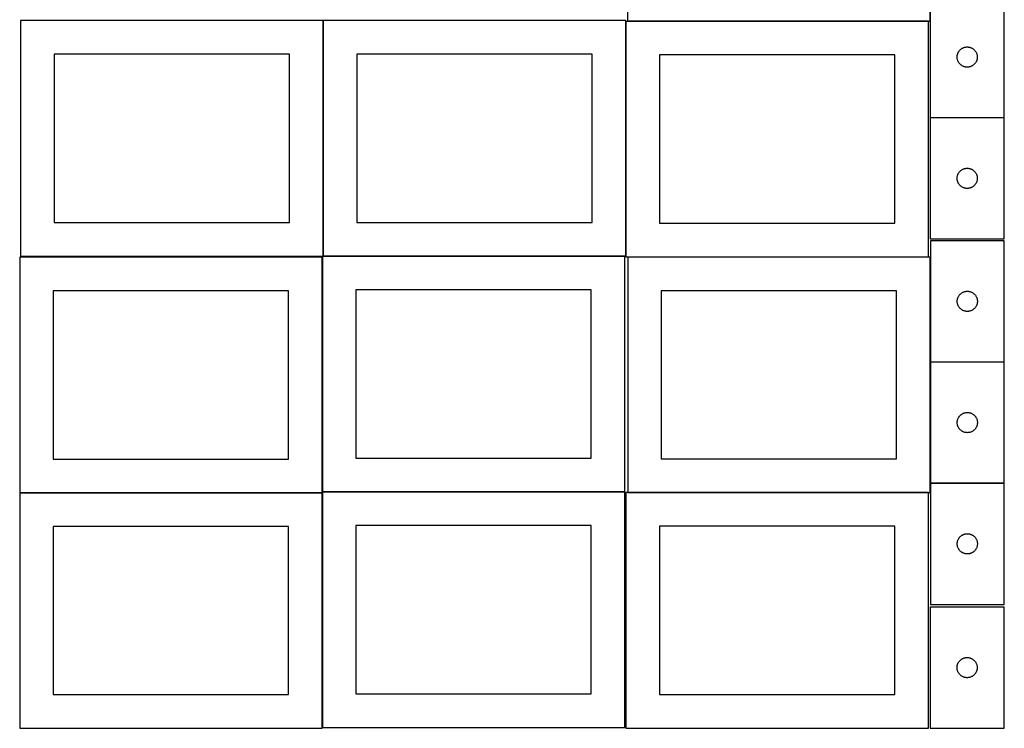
# Model space of a CAD drawing. Header units: millimetres. Extents: x 7 to 1493, y 7 to 2993.
# Tile 1 of 10: x 7 to 1471, y 7 to 1060. Entities that reach past the tile are written whole.
import ezdxf

# ---------------------------------------------------------------- set-up
doc = ezdxf.new("R2010")
doc.units = ezdxf.units.MM
doc.layers.add('COMMON', color=5, linetype='CONTINUOUS', true_color=0x0000ff)
doc.layers.add('CUT', color=7, linetype='CONTINUOUS', true_color=0x000000)

msp = doc.modelspace()

# ---------------------------------------------------------------- linework, layer by layer
at = {"layer": 'COMMON'}
for p, q in [((457.949576, 708.249546), (457.949576, 1058.249546)), ((908.149576, 1057.233382), (908.149576, 708.249546)), ((1358.249577, 1057.333383), (910.502294, 1057.333383)), ((1470.833378, 914.048623), (1360.833378, 914.048623)), ((456.624736, 358.049545), (456.624736, 706.724781)), ((906.724736, 708.149546), (458.049576, 708.149546)), ((1360.90217, 706.944153), (1360.90217, 551.099062)), ((1360.90217, 550.899061), (1360.90217, 370.899061)), ((1361.002171, 550.999061), (1471.002171, 550.999061)), ((1360.90217, 370.69906), (1360.90217, 356.944153)), ((1471.002171, 370.799061), (1361.002171, 370.799061)), ((456.524735, 356.624781), (6.524735, 356.624781)), ((456.624736, 7.849544), (456.624736, 356.52478)), ((906.724736, 357.949545), (456.724736, 357.949545)), ((1358.249577, 356.844153), (910.80217, 356.844153))]:
    msp.add_line(p, q, dxfattribs=at)
at = {"layer": 'CUT'}
for p, q in [((910.502294, 1407.433383), (910.502294, 1057.433383)), ((1360.502294, 1057.433383), (1360.502294, 1407.433383)), ((1360.833378, 1094.148623), (1360.833378, 914.148623)), ((1470.833378, 914.148623), (1470.833378, 1094.148623)), ((457.849575, 1058.249546), (7.849575, 1058.249546)), ((7.849575, 1058.249546), (7.849575, 708.249546)), ((457.849575, 708.249546), (457.849575, 1058.249546)), ((908.049576, 1058.249546), (458.049576, 1058.249546)), ((458.049576, 1058.249546), (458.049576, 708.249546)), ((908.049576, 708.249546), (908.049576, 1058.249546)), ((1358.249577, 1057.233382), (908.249577, 1057.233382)), ((908.249577, 1057.233382), (908.249577, 707.233382)), ((910.502294, 1057.433383), (1360.502294, 1057.433383)), ((1358.249577, 707.233382), (1358.249577, 1057.233382)), ((1401.938519, 1009.799541), (1402.247844, 1010.507338)), ((1402.247844, 1010.507338), (1402.593196, 1011.198274)), ((1402.593196, 1011.198274), (1402.973659, 1011.870515)), ((1402.973659, 1011.870515), (1403.388223, 1012.522278)), ((1403.388223, 1012.522278), (1403.83579, 1013.151837)), ((1403.83579, 1013.151837), (1404.315171, 1013.75752)), ((1404.315171, 1013.75752), (1404.825098, 1014.337723)), ((1404.825098, 1014.337723), (1405.364216, 1014.890905)), ((1405.364216, 1014.890905), (1405.931096, 1015.415602)), ((1405.931096, 1015.415602), (1406.524236, 1015.91042)), ((1406.524236, 1015.91042), (1407.142062, 1016.374048)), ((1407.142062, 1016.374048), (1407.782935, 1016.805256)), ((1407.782935, 1016.805256), (1408.445157, 1017.202901)), ((1408.445157, 1017.202901), (1409.126971, 1017.565929)), ((1409.126971, 1017.565929), (1409.82657, 1017.893376)), ((1409.82657, 1017.893376), (1410.542097, 1018.184375)), ((1410.542097, 1018.184375), (1411.271656, 1018.438153)), ((1411.271656, 1018.438153), (1412.013311, 1018.654038)), ((1412.013311, 1018.654038), (1412.765097, 1018.831458)), ((1412.765097, 1018.831458), (1413.52502, 1018.969941)), ((1413.52502, 1018.969941), (1414.291063, 1019.069121)), ((1414.291063, 1019.069121), (1415.061197, 1019.128734)), ((1415.061197, 1019.128734), (1415.833378, 1019.148623)), ((1415.833378, 1019.148623), (1416.605559, 1019.128734)), ((1416.605559, 1019.128734), (1417.375693, 1019.069121)), ((1417.375693, 1019.069121), (1418.141737, 1018.969941)), ((1418.141737, 1018.969941), (1418.901659, 1018.831458)), ((1418.901659, 1018.831458), (1419.653445, 1018.654038)), ((1419.653445, 1018.654038), (1420.395101, 1018.438153)), ((1420.395101, 1018.438153), (1421.124659, 1018.184375)), ((1421.124659, 1018.184375), (1421.840187, 1017.893376)), ((1421.840187, 1017.893376), (1422.539785, 1017.565929)), ((1422.539785, 1017.565929), (1423.221599, 1017.202901)), ((1423.221599, 1017.202901), (1423.883821, 1016.805256)), ((1423.883821, 1016.805256), (1424.524695, 1016.374048)), ((1424.524695, 1016.374048), (1425.14252, 1015.91042)), ((1425.14252, 1015.91042), (1425.73566, 1015.415602)), ((1425.73566, 1015.415602), (1426.30254, 1014.890905)), ((1426.30254, 1014.890905), (1426.841659, 1014.337723)), ((1426.841659, 1014.337723), (1427.351585, 1013.75752)), ((1427.351585, 1013.75752), (1427.830967, 1013.151837)), ((1427.830967, 1013.151837), (1428.278533, 1012.522278)), ((1428.278533, 1012.522278), (1428.693098, 1011.870515)), ((1428.693098, 1011.870515), (1429.07356, 1011.198274)), ((1429.07356, 1011.198274), (1429.418912, 1010.507338)), ((1429.418912, 1010.507338), (1429.728238, 1009.799541)), ((407.849575, 1008.249546), (57.849575, 1008.249546)), ((57.849575, 1008.249546), (57.849575, 758.249546)), ((407.849575, 758.249546), (407.849575, 1008.249546)), ((858.049576, 1008.249546), (508.049576, 1008.249546)), ((508.049576, 1008.249546), (508.049576, 758.249546)), ((858.049576, 758.249546), (858.049576, 1008.249546)), ((1308.249577, 1007.233382), (958.249577, 1007.233382)), ((958.249577, 1007.233382), (958.249577, 757.233382)), ((1308.249577, 757.233382), (1308.249577, 1007.233382)), ((1400.838351, 1004.534841), (1400.878115, 1005.306255)), ((1400.838351, 1003.762404), (1400.838351, 1004.534841)), ((1400.878115, 1002.990991), (1400.838351, 1003.762404)), ((1400.878115, 1005.306255), (1400.957538, 1006.074598)), ((1400.957538, 1002.222647), (1400.878115, 1002.990991)), ((1400.957538, 1006.074598), (1401.076409, 1006.837834)), ((1401.076409, 1001.459411), (1400.957538, 1002.222647)), ((1401.076409, 1006.837834), (1401.234413, 1007.593939)), ((1401.234413, 1000.703306), (1401.076409, 1001.459411)), ((1401.234413, 1007.593939), (1401.43113, 1008.340907)), ((1401.43113, 999.956338), (1401.234413, 1000.703306)), ((1401.43113, 1008.340907), (1401.66604, 1009.076758)), ((1401.66604, 999.220487), (1401.43113, 999.956338)), ((1401.66604, 1009.076758), (1401.938519, 1009.799541)), ((1401.938519, 998.497704), (1401.66604, 999.220487)), ((1402.247844, 997.789907), (1401.938519, 998.497704)), ((1402.593196, 997.098971), (1402.247844, 997.789907)), ((1402.973659, 996.426731), (1402.593196, 997.098971)), ((1403.388223, 995.774967), (1402.973659, 996.426731)), ((1428.693098, 996.426731), (1428.278533, 995.774967)), ((1429.07356, 997.098971), (1428.693098, 996.426731)), ((1429.418912, 997.789907), (1429.07356, 997.098971)), ((1429.728238, 998.497704), (1429.418912, 997.789907)), ((1429.728238, 1009.799541), (1430.000717, 1009.076758)), ((1430.000717, 999.220487), (1429.728238, 998.497704)), ((1430.000717, 1009.076758), (1430.235626, 1008.340907)), ((1430.235626, 999.956338), (1430.000717, 999.220487)), ((1430.235626, 1008.340907), (1430.432344, 1007.593939)), ((1430.432344, 1000.703306), (1430.235626, 999.956338)), ((1430.432344, 1007.593939), (1430.590347, 1006.837834)), ((1430.590347, 1001.459411), (1430.432344, 1000.703306)), ((1430.590347, 1006.837834), (1430.709218, 1006.074598)), ((1430.709218, 1002.222647), (1430.590347, 1001.459411)), ((1430.709218, 1006.074598), (1430.788641, 1005.306255)), ((1430.788641, 1002.990991), (1430.709218, 1002.222647)), ((1430.788641, 1005.306255), (1430.828405, 1004.534841)), ((1430.828405, 1003.762404), (1430.788641, 1002.990991)), ((1430.828405, 1004.534841), (1430.828405, 1003.762404)), ((1403.83579, 995.145408), (1403.388223, 995.774967)), ((1404.315171, 994.539725), (1403.83579, 995.145408)), ((1404.825098, 993.959523), (1404.315171, 994.539725)), ((1405.364216, 993.40634), (1404.825098, 993.959523)), ((1405.931096, 992.881644), (1405.364216, 993.40634)), ((1406.524236, 992.386825), (1405.931096, 992.881644)), ((1407.142062, 991.923198), (1406.524236, 992.386825)), ((1407.782935, 991.491989), (1407.142062, 991.923198)), ((1408.445157, 991.094344), (1407.782935, 991.491989)), ((1409.126971, 990.731316), (1408.445157, 991.094344)), ((1409.82657, 990.403869), (1409.126971, 990.731316)), ((1410.542097, 990.11287), (1409.82657, 990.403869)), ((1411.271656, 989.859092), (1410.542097, 990.11287)), ((1412.013311, 989.643207), (1411.271656, 989.859092)), ((1412.765097, 989.465787), (1412.013311, 989.643207)), ((1413.52502, 989.327304), (1412.765097, 989.465787)), ((1414.291063, 989.228124), (1413.52502, 989.327304)), ((1415.061197, 989.168511), (1414.291063, 989.228124)), ((1415.833378, 989.148623), (1415.061197, 989.168511)), ((1416.605559, 989.168511), (1415.833378, 989.148623)), ((1417.375693, 989.228124), (1416.605559, 989.168511)), ((1418.141737, 989.327304), (1417.375693, 989.228124)), ((1418.901659, 989.465787), (1418.141737, 989.327304)), ((1419.653445, 989.643207), (1418.901659, 989.465787)), ((1420.395101, 989.859092), (1419.653445, 989.643207)), ((1421.124659, 990.11287), (1420.395101, 989.859092)), ((1421.840187, 990.403869), (1421.124659, 990.11287)), ((1422.539785, 990.731316), (1421.840187, 990.403869)), ((1423.221599, 991.094344), (1422.539785, 990.731316)), ((1423.883821, 991.491989), (1423.221599, 991.094344)), ((1424.524695, 991.923198), (1423.883821, 991.491989)), ((1425.14252, 992.386825), (1424.524695, 991.923198)), ((1425.73566, 992.881644), (1425.14252, 992.386825)), ((1426.30254, 993.40634), (1425.73566, 992.881644)), ((1426.841659, 993.959523), (1426.30254, 993.40634)), ((1427.351585, 994.539725), (1426.841659, 993.959523)), ((1427.830967, 995.145408), (1427.351585, 994.539725)), ((1428.278533, 995.774967), (1427.830967, 995.145408)), ((1360.833378, 914.148623), (1470.833378, 914.148623)), ((1470.833378, 913.948622), (1360.833378, 913.948622)), ((1360.833378, 913.948622), (1360.833378, 733.948622)), ((1470.833378, 733.948622), (1470.833378, 913.948622)), ((1405.364216, 834.690904), (1405.931096, 835.215601)), ((1405.931096, 835.215601), (1406.524236, 835.710419)), ((1406.524236, 835.710419), (1407.142062, 836.174047)), ((1407.142062, 836.174047), (1407.782935, 836.605255)), ((1407.782935, 836.605255), (1408.445157, 837.0029)), ((1408.445157, 837.0029), (1409.126971, 837.365928)), ((1409.126971, 837.365928), (1409.82657, 837.693375)), ((1409.82657, 837.693375), (1410.542097, 837.984374)), ((1410.542097, 837.984374), (1411.271656, 838.238152)), ((1411.271656, 838.238152), (1412.013311, 838.454037)), ((1412.013311, 838.454037), (1412.765097, 838.631457)), ((1412.765097, 838.631457), (1413.52502, 838.76994)), ((1413.52502, 838.76994), (1414.291063, 838.86912)), ((1414.291063, 838.86912), (1415.061197, 838.928733)), ((1415.061197, 838.928733), (1415.833378, 838.948622)), ((1415.833378, 838.948622), (1416.605559, 838.928733)), ((1416.605559, 838.928733), (1417.375693, 838.86912)), ((1417.375693, 838.86912), (1418.141737, 838.76994)), ((1418.141737, 838.76994), (1418.901659, 838.631457)), ((1418.901659, 838.631457), (1419.653445, 838.454037)), ((1419.653445, 838.454037), (1420.395101, 838.238152)), ((1420.395101, 838.238152), (1421.124659, 837.984374)), ((1421.124659, 837.984374), (1421.840187, 837.693375)), ((1421.840187, 837.693375), (1422.539785, 837.365928)), ((1422.539785, 837.365928), (1423.221599, 837.0029)), ((1423.221599, 837.0029), (1423.883821, 836.605255)), ((1423.883821, 836.605255), (1424.524695, 836.174047)), ((1424.524695, 836.174047), (1425.14252, 835.710419)), ((1425.14252, 835.710419), (1425.73566, 835.215601)), ((1425.73566, 835.215601), (1426.30254, 834.690904)), ((1400.838351, 824.33484), (1400.878115, 825.106254)), ((1400.838351, 823.562403), (1400.838351, 824.33484)), ((1400.878115, 822.79099), (1400.838351, 823.562403)), ((1400.878115, 825.106254), (1400.957538, 825.874597)), ((1400.957538, 822.022646), (1400.878115, 822.79099)), ((1400.957538, 825.874597), (1401.076409, 826.637833)), ((1401.076409, 821.25941), (1400.957538, 822.022646)), ((1401.076409, 826.637833), (1401.234413, 827.393938)), ((1401.234413, 820.503305), (1401.076409, 821.25941)), ((1401.234413, 827.393938), (1401.43113, 828.140906)), ((1401.43113, 819.756337), (1401.234413, 820.503305)), ((1401.43113, 828.140906), (1401.66604, 828.876757)), ((1401.66604, 828.876757), (1401.938519, 829.59954)), ((1401.938519, 829.59954), (1402.247844, 830.307337)), ((1402.247844, 830.307337), (1402.593196, 830.998273)), ((1402.593196, 830.998273), (1402.973659, 831.670514)), ((1402.973659, 831.670514), (1403.388223, 832.322277)), ((1403.388223, 832.322277), (1403.83579, 832.951836)), ((1403.83579, 832.951836), (1404.315171, 833.557519)), ((1404.315171, 833.557519), (1404.825098, 834.137722)), ((1404.825098, 834.137722), (1405.364216, 834.690904)), ((1426.30254, 834.690904), (1426.841659, 834.137722)), ((1426.841659, 834.137722), (1427.351585, 833.557519)), ((1427.351585, 833.557519), (1427.830967, 832.951836)), ((1427.830967, 832.951836), (1428.278533, 832.322277)), ((1428.278533, 832.322277), (1428.693098, 831.670514)), ((1428.693098, 831.670514), (1429.07356, 830.998273)), ((1429.07356, 830.998273), (1429.418912, 830.307337)), ((1429.418912, 830.307337), (1429.728238, 829.59954)), ((1429.728238, 829.59954), (1430.000717, 828.876757)), ((1430.000717, 828.876757), (1430.235626, 828.140906)), ((1430.235626, 828.140906), (1430.432344, 827.393938)), ((1430.432344, 820.503305), (1430.235626, 819.756337)), ((1430.432344, 827.393938), (1430.590347, 826.637833)), ((1430.590347, 821.25941), (1430.432344, 820.503305)), ((1430.590347, 826.637833), (1430.709218, 825.874597)), ((1430.709218, 822.022646), (1430.590347, 821.25941)), ((1430.709218, 825.874597), (1430.788641, 825.106254)), ((1430.788641, 822.79099), (1430.709218, 822.022646)), ((1430.788641, 825.106254), (1430.828405, 824.33484)), ((1430.828405, 823.562403), (1430.788641, 822.79099)), ((1430.828405, 824.33484), (1430.828405, 823.562403)), ((1401.66604, 819.020486), (1401.43113, 819.756337)), ((1401.938519, 818.297703), (1401.66604, 819.020486)), ((1402.247844, 817.589906), (1401.938519, 818.297703)), ((1402.593196, 816.89897), (1402.247844, 817.589906)), ((1402.973659, 816.22673), (1402.593196, 816.89897)), ((1403.388223, 815.574966), (1402.973659, 816.22673)), ((1403.83579, 814.945407), (1403.388223, 815.574966)), ((1404.315171, 814.339724), (1403.83579, 814.945407)), ((1404.825098, 813.759522), (1404.315171, 814.339724)), ((1405.364216, 813.206339), (1404.825098, 813.759522)), ((1405.931096, 812.681643), (1405.364216, 813.206339)), ((1406.524236, 812.186824), (1405.931096, 812.681643)), ((1407.142062, 811.723197), (1406.524236, 812.186824)), ((1407.782935, 811.291988), (1407.142062, 811.723197)), ((1408.445157, 810.894343), (1407.782935, 811.291988)), ((1409.126971, 810.531315), (1408.445157, 810.894343)), ((1409.82657, 810.203868), (1409.126971, 810.531315)), ((1410.542097, 809.912869), (1409.82657, 810.203868)), ((1411.271656, 809.659091), (1410.542097, 809.912869)), ((1412.013311, 809.443206), (1411.271656, 809.659091)), ((1412.765097, 809.265786), (1412.013311, 809.443206)), ((1413.52502, 809.127303), (1412.765097, 809.265786)), ((1414.291063, 809.028123), (1413.52502, 809.127303)), ((1415.061197, 808.96851), (1414.291063, 809.028123)), ((1415.833378, 808.948622), (1415.061197, 808.96851)), ((1416.605559, 808.96851), (1415.833378, 808.948622)), ((1417.375693, 809.028123), (1416.605559, 808.96851)), ((1418.141737, 809.127303), (1417.375693, 809.028123)), ((1418.901659, 809.265786), (1418.141737, 809.127303)), ((1419.653445, 809.443206), (1418.901659, 809.265786)), ((1420.395101, 809.659091), (1419.653445, 809.443206)), ((1421.124659, 809.912869), (1420.395101, 809.659091)), ((1421.840187, 810.203868), (1421.124659, 809.912869)), ((1422.539785, 810.531315), (1421.840187, 810.203868)), ((1423.221599, 810.894343), (1422.539785, 810.531315)), ((1423.883821, 811.291988), (1423.221599, 810.894343)), ((1424.524695, 811.723197), (1423.883821, 811.291988)), ((1425.14252, 812.186824), (1424.524695, 811.723197)), ((1425.73566, 812.681643), (1425.14252, 812.186824)), ((1426.30254, 813.206339), (1425.73566, 812.681643)), ((1426.841659, 813.759522), (1426.30254, 813.206339)), ((1427.351585, 814.339724), (1426.841659, 813.759522)), ((1427.830967, 814.945407), (1427.351585, 814.339724)), ((1428.278533, 815.574966), (1427.830967, 814.945407)), ((1428.693098, 816.22673), (1428.278533, 815.574966)), ((1429.07356, 816.89897), (1428.693098, 816.22673)), ((1429.418912, 817.589906), (1429.07356, 816.89897)), ((1429.728238, 818.297703), (1429.418912, 817.589906)), ((1430.000717, 819.020486), (1429.728238, 818.297703)), ((1430.235626, 819.756337), (1430.000717, 819.020486)), ((57.849575, 758.249546), (407.849575, 758.249546)), ((508.049576, 758.249546), (858.049576, 758.249546)), ((958.249577, 757.233382), (1308.249577, 757.233382)), ((1360.833378, 733.948622), (1470.833378, 733.948622)), ((1471.002171, 731.099062), (1361.002171, 731.099062)), ((1361.002171, 731.099062), (1361.002171, 551.099062)), ((1471.002171, 551.099062), (1471.002171, 731.099062)), ((456.524735, 706.724781), (6.524735, 706.724781)), ((6.524735, 706.724781), (6.524735, 356.724781)), ((7.849575, 708.249546), (457.849575, 708.249546)), ((456.524735, 356.724781), (456.524735, 706.724781)), ((906.724736, 708.049545), (456.724736, 708.049545)), ((456.724736, 708.049545), (456.724736, 358.049545)), ((458.049576, 708.249546), (908.049576, 708.249546)), ((906.724736, 358.049545), (906.724736, 708.049545)), ((908.249577, 707.233382), (1358.249577, 707.233382)), ((1360.80217, 706.944153), (910.80217, 706.944153)), ((910.80217, 706.944153), (910.80217, 356.944153)), ((1360.80217, 356.944153), (1360.80217, 706.944153)), ((406.524735, 656.724781), (56.524735, 656.724781)), ((56.524735, 656.724781), (56.524735, 406.724781)), ((406.524735, 406.724781), (406.524735, 656.724781)), ((856.724736, 658.049545), (506.724736, 658.049545)), ((506.724736, 658.049545), (506.724736, 408.049545)), ((856.724736, 408.049545), (856.724736, 658.049545)), ((1310.80217, 656.944153), (960.80217, 656.944153)), ((960.80217, 656.944153), (960.80217, 406.944153)), ((1310.80217, 406.944153), (1310.80217, 656.944153)), ((1401.245202, 643.788273), (1401.403205, 644.544378)), ((1401.403205, 644.544378), (1401.599923, 645.291347)), ((1401.599923, 645.291347), (1401.834832, 646.027198)), ((1401.834832, 646.027198), (1402.107311, 646.74998)), ((1402.107311, 646.74998), (1402.416637, 647.457778)), ((1402.416637, 647.457778), (1402.761989, 648.148713)), ((1402.761989, 648.148713), (1403.142451, 648.820954)), ((1403.142451, 648.820954), (1403.557016, 649.472718)), ((1403.557016, 649.472718), (1404.004582, 650.102276)), ((1404.004582, 650.102276), (1404.483964, 650.70796)), ((1404.483964, 650.70796), (1404.99389, 651.288162)), ((1404.99389, 651.288162), (1405.533009, 651.841345)), ((1405.533009, 651.841345), (1406.099889, 652.366041)), ((1406.099889, 652.366041), (1406.693029, 652.860859)), ((1406.693029, 652.860859), (1407.310854, 653.324487)), ((1407.310854, 653.324487), (1407.951728, 653.755695)), ((1407.951728, 653.755695), (1408.61395, 654.153341)), ((1408.61395, 654.153341), (1409.295764, 654.516368)), ((1409.295764, 654.516368), (1409.995362, 654.843816)), ((1409.995362, 654.843816), (1410.71089, 655.134814)), ((1410.71089, 655.134814), (1411.440448, 655.388593)), ((1411.440448, 655.388593), (1412.182104, 655.604478)), ((1412.182104, 655.604478), (1412.93389, 655.781897)), ((1412.93389, 655.781897), (1413.693812, 655.92038)), ((1413.693812, 655.92038), (1414.459856, 656.01956)), ((1414.459856, 656.01956), (1415.22999, 656.079173)), ((1415.22999, 656.079173), (1416.002171, 656.099062)), ((1416.002171, 656.099062), (1416.774352, 656.079173)), ((1416.774352, 656.079173), (1417.544486, 656.01956)), ((1417.544486, 656.01956), (1418.31053, 655.92038)), ((1418.31053, 655.92038), (1419.070452, 655.781897)), ((1419.070452, 655.781897), (1419.822238, 655.604478)), ((1419.822238, 655.604478), (1420.563893, 655.388593)), ((1420.563893, 655.388593), (1421.293452, 655.134814)), ((1421.293452, 655.134814), (1422.008979, 654.843816)), ((1422.008979, 654.843816), (1422.708578, 654.516368)), ((1422.708578, 654.516368), (1423.390392, 654.153341)), ((1423.390392, 654.153341), (1424.052614, 653.755695)), ((1424.052614, 653.755695), (1424.693487, 653.324487)), ((1424.693487, 653.324487), (1425.311313, 652.860859)), ((1425.311313, 652.860859), (1425.904453, 652.366041)), ((1425.904453, 652.366041), (1426.471333, 651.841345)), ((1426.471333, 651.841345), (1427.010451, 651.288162)), ((1427.010451, 651.288162), (1427.520378, 650.70796)), ((1427.520378, 650.70796), (1427.99976, 650.102276)), ((1427.99976, 650.102276), (1428.447326, 649.472718)), ((1428.447326, 649.472718), (1428.86189, 648.820954)), ((1428.86189, 648.820954), (1429.242353, 648.148713)), ((1429.242353, 648.148713), (1429.587705, 647.457778)), ((1429.587705, 647.457778), (1429.89703, 646.74998)), ((1429.89703, 646.74998), (1430.169509, 646.027198)), ((1430.169509, 646.027198), (1430.404419, 645.291347)), ((1430.404419, 645.291347), (1430.601137, 644.544378)), ((1430.601137, 644.544378), (1430.75914, 643.788273)), ((1401.007144, 641.485281), (1401.046908, 642.256694)), ((1401.007144, 640.712843), (1401.007144, 641.485281)), ((1401.046908, 639.94143), (1401.007144, 640.712843)), ((1401.046908, 642.256694), (1401.126331, 643.025037)), ((1401.126331, 639.173087), (1401.046908, 639.94143)), ((1401.126331, 643.025037), (1401.245202, 643.788273)), ((1401.245202, 638.409851), (1401.126331, 639.173087)), ((1401.403205, 637.653746), (1401.245202, 638.409851)), ((1401.599923, 636.906778), (1401.403205, 637.653746)), ((1401.834832, 636.170926), (1401.599923, 636.906778)), ((1402.107311, 635.448144), (1401.834832, 636.170926)), ((1402.416637, 634.740346), (1402.107311, 635.448144)), ((1402.761989, 634.049411), (1402.416637, 634.740346)), ((1403.142451, 633.37717), (1402.761989, 634.049411)), ((1403.557016, 632.725406), (1403.142451, 633.37717)), ((1404.004582, 632.095848), (1403.557016, 632.725406)), ((1404.483964, 631.490164), (1404.004582, 632.095848)), ((1404.99389, 630.909962), (1404.483964, 631.490164)), ((1405.533009, 630.356779), (1404.99389, 630.909962)), ((1406.099889, 629.832083), (1405.533009, 630.356779)), ((1406.693029, 629.337265), (1406.099889, 629.832083)), ((1425.904453, 629.832083), (1425.311313, 629.337265)), ((1426.471333, 630.356779), (1425.904453, 629.832083)), ((1427.010451, 630.909962), (1426.471333, 630.356779)), ((1427.520378, 631.490164), (1427.010451, 630.909962)), ((1427.99976, 632.095848), (1427.520378, 631.490164)), ((1428.447326, 632.725406), (1427.99976, 632.095848)), ((1428.86189, 633.37717), (1428.447326, 632.725406)), ((1429.242353, 634.049411), (1428.86189, 633.37717)), ((1429.587705, 634.740346), (1429.242353, 634.049411)), ((1429.89703, 635.448144), (1429.587705, 634.740346)), ((1430.169509, 636.170926), (1429.89703, 635.448144)), ((1430.404419, 636.906778), (1430.169509, 636.170926)), ((1430.601137, 637.653746), (1430.404419, 636.906778)), ((1430.75914, 638.409851), (1430.601137, 637.653746)), ((1430.75914, 643.788273), (1430.878011, 643.025037)), ((1430.878011, 639.173087), (1430.75914, 638.409851)), ((1430.878011, 643.025037), (1430.957434, 642.256694)), ((1430.957434, 639.94143), (1430.878011, 639.173087)), ((1430.957434, 642.256694), (1430.997198, 641.485281)), ((1430.997198, 640.712843), (1430.957434, 639.94143)), ((1430.997198, 641.485281), (1430.997198, 640.712843)), ((1407.310854, 628.873637), (1406.693029, 629.337265)), ((1407.951728, 628.442429), (1407.310854, 628.873637)), ((1408.61395, 628.044783), (1407.951728, 628.442429)), ((1409.295764, 627.681756), (1408.61395, 628.044783)), ((1409.995362, 627.354308), (1409.295764, 627.681756)), ((1410.71089, 627.06331), (1409.995362, 627.354308)), ((1411.440448, 626.809531), (1410.71089, 627.06331)), ((1412.182104, 626.593646), (1411.440448, 626.809531)), ((1412.93389, 626.416227), (1412.182104, 626.593646)), ((1413.693812, 626.277744), (1412.93389, 626.416227)), ((1414.459856, 626.178564), (1413.693812, 626.277744)), ((1415.22999, 626.118951), (1414.459856, 626.178564)), ((1416.002171, 626.099062), (1415.22999, 626.118951)), ((1416.774352, 626.118951), (1416.002171, 626.099062)), ((1417.544486, 626.178564), (1416.774352, 626.118951)), ((1418.31053, 626.277744), (1417.544486, 626.178564)), ((1419.070452, 626.416227), (1418.31053, 626.277744)), ((1419.822238, 626.593646), (1419.070452, 626.416227)), ((1420.563893, 626.809531), (1419.822238, 626.593646)), ((1421.293452, 627.06331), (1420.563893, 626.809531)), ((1422.008979, 627.354308), (1421.293452, 627.06331)), ((1422.708578, 627.681756), (1422.008979, 627.354308)), ((1423.390392, 628.044783), (1422.708578, 627.681756)), ((1424.052614, 628.442429), (1423.390392, 628.044783)), ((1424.693487, 628.873637), (1424.052614, 628.442429)), ((1425.311313, 629.337265), (1424.693487, 628.873637)), ((1361.002171, 551.099062), (1471.002171, 551.099062)), ((1471.002171, 550.899061), (1361.002171, 550.899061)), ((1361.002171, 550.899061), (1361.002171, 370.899061)), ((1471.002171, 370.899061), (1471.002171, 550.899061)), ((1403.142451, 468.620953), (1403.557016, 469.272717)), ((1403.557016, 469.272717), (1404.004582, 469.902275)), ((1404.004582, 469.902275), (1404.483964, 470.507959)), ((1404.483964, 470.507959), (1404.99389, 471.088161)), ((1404.99389, 471.088161), (1405.533009, 471.641344)), ((1405.533009, 471.641344), (1406.099889, 472.16604)), ((1406.099889, 472.16604), (1406.693029, 472.660858)), ((1406.693029, 472.660858), (1407.310854, 473.124486)), ((1407.310854, 473.124486), (1407.951728, 473.555694)), ((1407.951728, 473.555694), (1408.61395, 473.95334)), ((1408.61395, 473.95334), (1409.295764, 474.316367)), ((1409.295764, 474.316367), (1409.995362, 474.643815)), ((1409.995362, 474.643815), (1410.71089, 474.934813)), ((1410.71089, 474.934813), (1411.440448, 475.188592)), ((1411.440448, 475.188592), (1412.182104, 475.404477)), ((1412.182104, 475.404477), (1412.93389, 475.581896)), ((1412.93389, 475.581896), (1413.693812, 475.720379)), ((1413.693812, 475.720379), (1414.459856, 475.819559)), ((1414.459856, 475.819559), (1415.22999, 475.879172)), ((1415.22999, 475.879172), (1416.002171, 475.899061)), ((1416.002171, 475.899061), (1416.774352, 475.879172)), ((1416.774352, 475.879172), (1417.544486, 475.819559)), ((1417.544486, 475.819559), (1418.31053, 475.720379)), ((1418.31053, 475.720379), (1419.070452, 475.581896)), ((1419.070452, 475.581896), (1419.822238, 475.404477)), ((1419.822238, 475.404477), (1420.563893, 475.188592)), ((1420.563893, 475.188592), (1421.293452, 474.934813)), ((1421.293452, 474.934813), (1422.008979, 474.643815)), ((1422.008979, 474.643815), (1422.708578, 474.316367)), ((1422.708578, 474.316367), (1423.390392, 473.95334)), ((1423.390392, 473.95334), (1424.052614, 473.555694)), ((1424.052614, 473.555694), (1424.693487, 473.124486)), ((1424.693487, 473.124486), (1425.311313, 472.660858)), ((1425.311313, 472.660858), (1425.904453, 472.16604)), ((1425.904453, 472.16604), (1426.471333, 471.641344)), ((1426.471333, 471.641344), (1427.010451, 471.088161)), ((1427.010451, 471.088161), (1427.520378, 470.507959)), ((1427.520378, 470.507959), (1427.99976, 469.902275)), ((1427.99976, 469.902275), (1428.447326, 469.272717)), ((1428.447326, 469.272717), (1428.86189, 468.620953)), ((1401.007144, 461.28528), (1401.046908, 462.056693)), ((1401.007144, 460.512842), (1401.007144, 461.28528)), ((1401.046908, 459.741429), (1401.007144, 460.512842)), ((1401.046908, 462.056693), (1401.126331, 462.825036)), ((1401.126331, 458.973086), (1401.046908, 459.741429)), ((1401.126331, 462.825036), (1401.245202, 463.588272)), ((1401.245202, 458.20985), (1401.126331, 458.973086)), ((1401.245202, 463.588272), (1401.403205, 464.344377)), ((1401.403205, 457.453745), (1401.245202, 458.20985)), ((1401.403205, 464.344377), (1401.599923, 465.091346)), ((1401.599923, 456.706777), (1401.403205, 457.453745)), ((1401.599923, 465.091346), (1401.834832, 465.827197)), ((1401.834832, 455.970925), (1401.599923, 456.706777)), ((1401.834832, 465.827197), (1402.107311, 466.549979)), ((1402.107311, 455.248143), (1401.834832, 455.970925)), ((1402.107311, 466.549979), (1402.416637, 467.257777)), ((1402.416637, 454.540345), (1402.107311, 455.248143)), ((1402.416637, 467.257777), (1402.761989, 467.948712)), ((1402.761989, 453.84941), (1402.416637, 454.540345)), ((1402.761989, 467.948712), (1403.142451, 468.620953)), ((1428.86189, 468.620953), (1429.242353, 467.948712)), ((1429.242353, 467.948712), (1429.587705, 467.257777)), ((1429.587705, 454.540345), (1429.242353, 453.84941)), ((1429.587705, 467.257777), (1429.89703, 466.549979)), ((1429.89703, 455.248143), (1429.587705, 454.540345)), ((1429.89703, 466.549979), (1430.169509, 465.827197)), ((1430.169509, 455.970925), (1429.89703, 455.248143)), ((1430.169509, 465.827197), (1430.404419, 465.091346)), ((1430.404419, 456.706777), (1430.169509, 455.970925)), ((1430.404419, 465.091346), (1430.601137, 464.344377)), ((1430.601137, 457.453745), (1430.404419, 456.706777)), ((1430.601137, 464.344377), (1430.75914, 463.588272)), ((1430.75914, 458.20985), (1430.601137, 457.453745)), ((1430.75914, 463.588272), (1430.878011, 462.825036)), ((1430.878011, 458.973086), (1430.75914, 458.20985)), ((1430.878011, 462.825036), (1430.957434, 462.056693)), ((1430.957434, 459.741429), (1430.878011, 458.973086)), ((1430.957434, 462.056693), (1430.997198, 461.28528)), ((1430.997198, 460.512842), (1430.957434, 459.741429)), ((1430.997198, 461.28528), (1430.997198, 460.512842)), ((1403.142451, 453.177169), (1402.761989, 453.84941)), ((1403.557016, 452.525405), (1403.142451, 453.177169)), ((1404.004582, 451.895847), (1403.557016, 452.525405)), ((1404.483964, 451.290163), (1404.004582, 451.895847)), ((1404.99389, 450.709961), (1404.483964, 451.290163)), ((1405.533009, 450.156778), (1404.99389, 450.709961)), ((1406.099889, 449.632082), (1405.533009, 450.156778)), ((1406.693029, 449.137264), (1406.099889, 449.632082)), ((1407.310854, 448.673636), (1406.693029, 449.137264)), ((1407.951728, 448.242428), (1407.310854, 448.673636)), ((1408.61395, 447.844782), (1407.951728, 448.242428)), ((1409.295764, 447.481755), (1408.61395, 447.844782)), ((1409.995362, 447.154307), (1409.295764, 447.481755)), ((1410.71089, 446.863309), (1409.995362, 447.154307)), ((1411.440448, 446.60953), (1410.71089, 446.863309)), ((1412.182104, 446.393645), (1411.440448, 446.60953)), ((1412.93389, 446.216226), (1412.182104, 446.393645)), ((1413.693812, 446.077743), (1412.93389, 446.216226)), ((1414.459856, 445.978563), (1413.693812, 446.077743)), ((1415.22999, 445.91895), (1414.459856, 445.978563)), ((1416.002171, 445.899061), (1415.22999, 445.91895)), ((1416.774352, 445.91895), (1416.002171, 445.899061)), ((1417.544486, 445.978563), (1416.774352, 445.91895)), ((1418.31053, 446.077743), (1417.544486, 445.978563)), ((1419.070452, 446.216226), (1418.31053, 446.077743)), ((1419.822238, 446.393645), (1419.070452, 446.216226)), ((1420.563893, 446.60953), (1419.822238, 446.393645)), ((1421.293452, 446.863309), (1420.563893, 446.60953)), ((1422.008979, 447.154307), (1421.293452, 446.863309)), ((1422.708578, 447.481755), (1422.008979, 447.154307)), ((1423.390392, 447.844782), (1422.708578, 447.481755)), ((1424.052614, 448.242428), (1423.390392, 447.844782)), ((1424.693487, 448.673636), (1424.052614, 448.242428)), ((1425.311313, 449.137264), (1424.693487, 448.673636)), ((1425.904453, 449.632082), (1425.311313, 449.137264)), ((1426.471333, 450.156778), (1425.904453, 449.632082)), ((1427.010451, 450.709961), (1426.471333, 450.156778)), ((1427.520378, 451.290163), (1427.010451, 450.709961)), ((1427.99976, 451.895847), (1427.520378, 451.290163)), ((1428.447326, 452.525405), (1427.99976, 451.895847)), ((1428.86189, 453.177169), (1428.447326, 452.525405)), ((1429.242353, 453.84941), (1428.86189, 453.177169)), ((56.524735, 406.724781), (406.524735, 406.724781)), ((506.724736, 408.049545), (856.724736, 408.049545)), ((960.80217, 406.944153), (1310.80217, 406.944153)), ((1361.002171, 370.899061), (1471.002171, 370.899061)), ((1471.002171, 370.69906), (1361.002171, 370.69906)), ((1361.002171, 370.69906), (1361.002171, 190.69906)), ((1471.002171, 190.69906), (1471.002171, 370.69906)), ((6.524735, 356.724781), (456.524735, 356.724781)), ((456.524735, 356.52478), (6.524735, 356.52478)), ((6.524735, 356.52478), (6.524735, 6.52478)), ((456.524735, 6.52478), (456.524735, 356.52478)), ((456.724736, 358.049545), (906.724736, 358.049545)), ((906.724736, 357.849544), (456.724736, 357.849544)), ((456.724736, 357.849544), (456.724736, 7.849544)), ((906.724736, 7.849544), (906.724736, 357.849544)), ((1358.249577, 356.744152), (908.249577, 356.744152)), ((908.249577, 356.744152), (908.249577, 6.744152)), ((910.80217, 356.944153), (1360.80217, 356.944153)), ((1358.249577, 6.744152), (1358.249577, 356.744152)), ((856.724736, 307.849544), (506.724736, 307.849544)), ((506.724736, 307.849544), (506.724736, 57.849544)), ((856.724736, 57.849544), (856.724736, 307.849544)), ((406.524735, 306.52478), (56.524735, 306.52478)), ((56.524735, 306.52478), (56.524735, 56.52478)), ((406.524735, 56.52478), (406.524735, 306.52478)), ((1308.249577, 306.744152), (958.249577, 306.744152)), ((958.249577, 306.744152), (958.249577, 56.744152)), ((1308.249577, 56.744152), (1308.249577, 306.744152)), ((1406.693029, 292.460857), (1407.310854, 292.924485)), ((1407.310854, 292.924485), (1407.951728, 293.355693)), ((1407.951728, 293.355693), (1408.61395, 293.753339)), ((1408.61395, 293.753339), (1409.295764, 294.116366)), ((1409.295764, 294.116366), (1409.995362, 294.443814)), ((1409.995362, 294.443814), (1410.71089, 294.734812)), ((1410.71089, 294.734812), (1411.440448, 294.988591)), ((1411.440448, 294.988591), (1412.182104, 295.204476)), ((1412.182104, 295.204476), (1412.93389, 295.381895)), ((1412.93389, 295.381895), (1413.693812, 295.520378)), ((1413.693812, 295.520378), (1414.459856, 295.619558)), ((1414.459856, 295.619558), (1415.22999, 295.679171)), ((1415.22999, 295.679171), (1416.002171, 295.69906)), ((1416.002171, 295.69906), (1416.774352, 295.679171)), ((1416.774352, 295.679171), (1417.544486, 295.619558)), ((1417.544486, 295.619558), (1418.31053, 295.520378)), ((1418.31053, 295.520378), (1419.070452, 295.381895)), ((1419.070452, 295.381895), (1419.822238, 295.204476)), ((1419.822238, 295.204476), (1420.563893, 294.988591)), ((1420.563893, 294.988591), (1421.293452, 294.734812)), ((1421.293452, 294.734812), (1422.008979, 294.443814)), ((1422.008979, 294.443814), (1422.708578, 294.116366)), ((1422.708578, 294.116366), (1423.390392, 293.753339)), ((1423.390392, 293.753339), (1424.052614, 293.355693)), ((1424.052614, 293.355693), (1424.693487, 292.924485)), ((1424.693487, 292.924485), (1425.311313, 292.460857)), ((1401.007144, 281.085279), (1401.046908, 281.856692)), ((1401.007144, 280.312841), (1401.007144, 281.085279)), ((1401.046908, 279.541428), (1401.007144, 280.312841)), ((1401.046908, 281.856692), (1401.126331, 282.625035)), ((1401.126331, 278.773085), (1401.046908, 279.541428)), ((1401.126331, 282.625035), (1401.245202, 283.388271)), ((1401.245202, 278.009849), (1401.126331, 278.773085)), ((1401.245202, 283.388271), (1401.403205, 284.144376)), ((1401.403205, 284.144376), (1401.599923, 284.891345)), ((1401.599923, 284.891345), (1401.834832, 285.627196)), ((1401.834832, 285.627196), (1402.107311, 286.349978)), ((1402.107311, 286.349978), (1402.416637, 287.057776)), ((1402.416637, 287.057776), (1402.761989, 287.748711)), ((1402.761989, 287.748711), (1403.142451, 288.420952)), ((1403.142451, 288.420952), (1403.557016, 289.072716)), ((1403.557016, 289.072716), (1404.004582, 289.702274)), ((1404.004582, 289.702274), (1404.483964, 290.307958)), ((1404.483964, 290.307958), (1404.99389, 290.88816)), ((1404.99389, 290.88816), (1405.533009, 291.441343)), ((1405.533009, 291.441343), (1406.099889, 291.966039)), ((1406.099889, 291.966039), (1406.693029, 292.460857)), ((1425.311313, 292.460857), (1425.904453, 291.966039)), ((1425.904453, 291.966039), (1426.471333, 291.441343)), ((1426.471333, 291.441343), (1427.010451, 290.88816)), ((1427.010451, 290.88816), (1427.520378, 290.307958)), ((1427.520378, 290.307958), (1427.99976, 289.702274)), ((1427.99976, 289.702274), (1428.447326, 289.072716)), ((1428.447326, 289.072716), (1428.86189, 288.420952)), ((1428.86189, 288.420952), (1429.242353, 287.748711)), ((1429.242353, 287.748711), (1429.587705, 287.057776)), ((1429.587705, 287.057776), (1429.89703, 286.349978)), ((1429.89703, 286.349978), (1430.169509, 285.627196)), ((1430.169509, 285.627196), (1430.404419, 284.891345)), ((1430.404419, 284.891345), (1430.601137, 284.144376)), ((1430.601137, 284.144376), (1430.75914, 283.388271)), ((1430.75914, 283.388271), (1430.878011, 282.625035)), ((1430.878011, 278.773085), (1430.75914, 278.009849)), ((1430.878011, 282.625035), (1430.957434, 281.856692)), ((1430.957434, 279.541428), (1430.878011, 278.773085)), ((1430.957434, 281.856692), (1430.997198, 281.085279)), ((1430.997198, 280.312841), (1430.957434, 279.541428)), ((1430.997198, 281.085279), (1430.997198, 280.312841)), ((1401.403205, 277.253744), (1401.245202, 278.009849)), ((1401.599923, 276.506776), (1401.403205, 277.253744)), ((1401.834832, 275.770924), (1401.599923, 276.506776)), ((1402.107311, 275.048142), (1401.834832, 275.770924)), ((1402.416637, 274.340344), (1402.107311, 275.048142)), ((1402.761989, 273.649409), (1402.416637, 274.340344)), ((1403.142451, 272.977168), (1402.761989, 273.649409)), ((1403.557016, 272.325404), (1403.142451, 272.977168)), ((1404.004582, 271.695846), (1403.557016, 272.325404)), ((1404.483964, 271.090162), (1404.004582, 271.695846)), ((1404.99389, 270.50996), (1404.483964, 271.090162)), ((1405.533009, 269.956777), (1404.99389, 270.50996)), ((1406.099889, 269.432081), (1405.533009, 269.956777)), ((1406.693029, 268.937263), (1406.099889, 269.432081)), ((1407.310854, 268.473635), (1406.693029, 268.937263)), ((1407.951728, 268.042427), (1407.310854, 268.473635)), ((1408.61395, 267.644781), (1407.951728, 268.042427)), ((1409.295764, 267.281754), (1408.61395, 267.644781)), ((1409.995362, 266.954306), (1409.295764, 267.281754)), ((1410.71089, 266.663308), (1409.995362, 266.954306)), ((1411.440448, 266.409529), (1410.71089, 266.663308)), ((1412.182104, 266.193644), (1411.440448, 266.409529)), ((1412.93389, 266.016225), (1412.182104, 266.193644)), ((1413.693812, 265.877742), (1412.93389, 266.016225)), ((1414.459856, 265.778562), (1413.693812, 265.877742)), ((1415.22999, 265.718949), (1414.459856, 265.778562)), ((1416.002171, 265.69906), (1415.22999, 265.718949)), ((1416.774352, 265.718949), (1416.002171, 265.69906)), ((1417.544486, 265.778562), (1416.774352, 265.718949)), ((1418.31053, 265.877742), (1417.544486, 265.778562)), ((1419.070452, 266.016225), (1418.31053, 265.877742)), ((1419.822238, 266.193644), (1419.070452, 266.016225)), ((1420.563893, 266.409529), (1419.822238, 266.193644)), ((1421.293452, 266.663308), (1420.563893, 266.409529)), ((1422.008979, 266.954306), (1421.293452, 266.663308)), ((1422.708578, 267.281754), (1422.008979, 266.954306)), ((1423.390392, 267.644781), (1422.708578, 267.281754)), ((1424.052614, 268.042427), (1423.390392, 267.644781)), ((1424.693487, 268.473635), (1424.052614, 268.042427)), ((1425.311313, 268.937263), (1424.693487, 268.473635)), ((1425.904453, 269.432081), (1425.311313, 268.937263)), ((1426.471333, 269.956777), (1425.904453, 269.432081)), ((1427.010451, 270.50996), (1426.471333, 269.956777)), ((1427.520378, 271.090162), (1427.010451, 270.50996)), ((1427.99976, 271.695846), (1427.520378, 271.090162)), ((1428.447326, 272.325404), (1427.99976, 271.695846)), ((1428.86189, 272.977168), (1428.447326, 272.325404)), ((1429.242353, 273.649409), (1428.86189, 272.977168)), ((1429.587705, 274.340344), (1429.242353, 273.649409)), ((1429.89703, 275.048142), (1429.587705, 274.340344)), ((1430.169509, 275.770924), (1429.89703, 275.048142)), ((1430.404419, 276.506776), (1430.169509, 275.770924)), ((1430.601137, 277.253744), (1430.404419, 276.506776)), ((1430.75914, 278.009849), (1430.601137, 277.253744)), ((1361.002171, 190.69906), (1471.002171, 190.69906)), ((1470.655481, 186.744152), (1360.655481, 186.744152)), ((1360.655481, 186.744152), (1360.655481, 6.744152)), ((1470.655481, 6.744152), (1470.655481, 186.744152)), ((1401.760622, 102.395071), (1402.069948, 103.102868)), ((1402.069948, 103.102868), (1402.4153, 103.793804)), ((1402.4153, 103.793804), (1402.795762, 104.466044)), ((1402.795762, 104.466044), (1403.210326, 105.117808)), ((1403.210326, 105.117808), (1403.657893, 105.747367)), ((1403.657893, 105.747367), (1404.137275, 106.35305)), ((1404.137275, 106.35305), (1404.647201, 106.933253)), ((1404.647201, 106.933253), (1405.186319, 107.486435)), ((1405.186319, 107.486435), (1405.7532, 108.011131)), ((1405.7532, 108.011131), (1406.346339, 108.50595)), ((1406.346339, 108.50595), (1406.964165, 108.969578)), ((1406.964165, 108.969578), (1407.605039, 109.400786)), ((1407.605039, 109.400786), (1408.26726, 109.798431)), ((1408.26726, 109.798431), (1408.949075, 110.161459)), ((1408.949075, 110.161459), (1409.648673, 110.488906)), ((1409.648673, 110.488906), (1410.3642, 110.779905)), ((1410.3642, 110.779905), (1411.093759, 111.033683)), ((1411.093759, 111.033683), (1411.835415, 111.249568)), ((1411.835415, 111.249568), (1412.5872, 111.426988)), ((1412.5872, 111.426988), (1413.347123, 111.565471)), ((1413.347123, 111.565471), (1414.113167, 111.664651)), ((1414.113167, 111.664651), (1414.8833, 111.724264)), ((1414.8833, 111.724264), (1415.655481, 111.744152)), ((1415.655481, 111.744152), (1416.427663, 111.724264)), ((1416.427663, 111.724264), (1417.197796, 111.664651)), ((1417.197796, 111.664651), (1417.96384, 111.565471)), ((1417.96384, 111.565471), (1418.723762, 111.426988)), ((1418.723762, 111.426988), (1419.475548, 111.249568)), ((1419.475548, 111.249568), (1420.217204, 111.033683)), ((1420.217204, 111.033683), (1420.946763, 110.779905)), ((1420.946763, 110.779905), (1421.66229, 110.488906)), ((1421.66229, 110.488906), (1422.361888, 110.161459)), ((1422.361888, 110.161459), (1423.043702, 109.798431)), ((1423.043702, 109.798431), (1423.705924, 109.400786)), ((1423.705924, 109.400786), (1424.346798, 108.969578)), ((1424.346798, 108.969578), (1424.964624, 108.50595)), ((1424.964624, 108.50595), (1425.557763, 108.011131)), ((1425.557763, 108.011131), (1426.124644, 107.486435)), ((1426.124644, 107.486435), (1426.663762, 106.933253)), ((1426.663762, 106.933253), (1427.173688, 106.35305)), ((1427.173688, 106.35305), (1427.65307, 105.747367)), ((1427.65307, 105.747367), (1428.100637, 105.117808)), ((1428.100637, 105.117808), (1428.515201, 104.466044)), ((1428.515201, 104.466044), (1428.895663, 103.793804)), ((1428.895663, 103.793804), (1429.241015, 103.102868)), ((1429.241015, 103.102868), (1429.550341, 102.395071)), ((1400.660454, 97.130371), (1400.700219, 97.901784)), ((1400.660454, 96.357934), (1400.660454, 97.130371)), ((1400.700219, 95.586521), (1400.660454, 96.357934)), ((1400.700219, 97.901784), (1400.779641, 98.670128)), ((1400.779641, 94.818177), (1400.700219, 95.586521)), ((1400.779641, 98.670128), (1400.898512, 99.433364)), ((1400.898512, 94.054941), (1400.779641, 94.818177)), ((1400.898512, 99.433364), (1401.056516, 100.189469)), ((1401.056516, 93.298836), (1400.898512, 94.054941)), ((1401.056516, 100.189469), (1401.253233, 100.936437)), ((1401.253233, 92.551868), (1401.056516, 93.298836)), ((1401.253233, 100.936437), (1401.488143, 101.672288)), ((1401.488143, 91.816017), (1401.253233, 92.551868)), ((1401.488143, 101.672288), (1401.760622, 102.395071)), ((1401.760622, 91.093234), (1401.488143, 91.816017)), ((1402.069948, 90.385437), (1401.760622, 91.093234)), ((1402.4153, 89.694501), (1402.069948, 90.385437)), ((1402.795762, 89.02226), (1402.4153, 89.694501)), ((1403.210326, 88.370497), (1402.795762, 89.02226)), ((1403.657893, 87.740938), (1403.210326, 88.370497)), ((1428.100637, 88.370497), (1427.65307, 87.740938)), ((1428.515201, 89.02226), (1428.100637, 88.370497)), ((1428.895663, 89.694501), (1428.515201, 89.02226)), ((1429.241015, 90.385437), (1428.895663, 89.694501)), ((1429.550341, 91.093234), (1429.241015, 90.385437)), ((1429.550341, 102.395071), (1429.82282, 101.672288)), ((1429.82282, 91.816017), (1429.550341, 91.093234)), ((1429.82282, 101.672288), (1430.05773, 100.936437)), ((1430.05773, 92.551868), (1429.82282, 91.816017)), ((1430.05773, 100.936437), (1430.254447, 100.189469)), ((1430.254447, 93.298836), (1430.05773, 92.551868)), ((1430.254447, 100.189469), (1430.412451, 99.433364)), ((1430.412451, 94.054941), (1430.254447, 93.298836)), ((1430.412451, 99.433364), (1430.531322, 98.670128)), ((1430.531322, 94.818177), (1430.412451, 94.054941)), ((1430.531322, 98.670128), (1430.610744, 97.901784)), ((1430.610744, 95.586521), (1430.531322, 94.818177)), ((1430.610744, 97.901784), (1430.650508, 97.130371)), ((1430.650508, 96.357934), (1430.610744, 95.586521)), ((1430.650508, 97.130371), (1430.650508, 96.357934)), ((1404.137275, 87.135255), (1403.657893, 87.740938)), ((1404.647201, 86.555052), (1404.137275, 87.135255)), ((1405.186319, 86.00187), (1404.647201, 86.555052)), ((1405.7532, 85.477173), (1405.186319, 86.00187)), ((1406.346339, 84.982355), (1405.7532, 85.477173)), ((1406.964165, 84.518727), (1406.346339, 84.982355)), ((1407.605039, 84.087519), (1406.964165, 84.518727)), ((1408.26726, 83.689874), (1407.605039, 84.087519)), ((1408.949075, 83.326846), (1408.26726, 83.689874)), ((1409.648673, 82.999399), (1408.949075, 83.326846)), ((1410.3642, 82.7084), (1409.648673, 82.999399)), ((1411.093759, 82.454622), (1410.3642, 82.7084)), ((1411.835415, 82.238737), (1411.093759, 82.454622)), ((1412.5872, 82.061317), (1411.835415, 82.238737)), ((1413.347123, 81.922834), (1412.5872, 82.061317)), ((1414.113167, 81.823654), (1413.347123, 81.922834)), ((1414.8833, 81.764041), (1414.113167, 81.823654)), ((1415.655481, 81.744152), (1414.8833, 81.764041)), ((1416.427663, 81.764041), (1415.655481, 81.744152)), ((1417.197796, 81.823654), (1416.427663, 81.764041)), ((1417.96384, 81.922834), (1417.197796, 81.823654)), ((1418.723762, 82.061317), (1417.96384, 81.922834)), ((1419.475548, 82.238737), (1418.723762, 82.061317)), ((1420.217204, 82.454622), (1419.475548, 82.238737)), ((1420.946763, 82.7084), (1420.217204, 82.454622)), ((1421.66229, 82.999399), (1420.946763, 82.7084)), ((1422.361888, 83.326846), (1421.66229, 82.999399)), ((1423.043702, 83.689874), (1422.361888, 83.326846)), ((1423.705924, 84.087519), (1423.043702, 83.689874)), ((1424.346798, 84.518727), (1423.705924, 84.087519)), ((1424.964624, 84.982355), (1424.346798, 84.518727)), ((1425.557763, 85.477173), (1424.964624, 84.982355)), ((1426.124644, 86.00187), (1425.557763, 85.477173)), ((1426.663762, 86.555052), (1426.124644, 86.00187)), ((1427.173688, 87.135255), (1426.663762, 86.555052)), ((1427.65307, 87.740938), (1427.173688, 87.135255)), ((56.524735, 56.52478), (406.524735, 56.52478)), ((506.724736, 57.849544), (856.724736, 57.849544)), ((958.249577, 56.744152), (1308.249577, 56.744152)), ((6.524735, 6.52478), (456.524735, 6.52478)), ((456.724736, 7.849544), (906.724736, 7.849544)), ((908.249577, 6.744152), (1358.249577, 6.744152)), ((1360.655481, 6.744152), (1470.655481, 6.744152))]:
    msp.add_line(p, q, dxfattribs=at)

doc.saveas('drawing.dxf')
